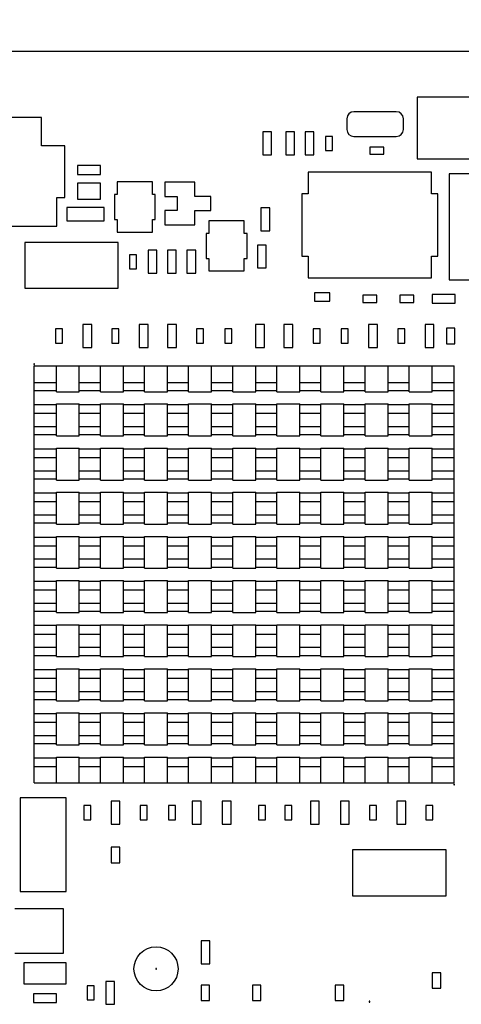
# Model space of a CAD drawing. Header units: inches. Extents: x 0 to 34, y 0 to 22.
# Tile 52 of 55: x 24.1 to 25.4, y 15.3 to 18.1. Entities that reach past the tile are written whole.
import ezdxf

# ---------------------------------------------------------------- set-up
doc = ezdxf.new("R2010")
doc.units = ezdxf.units.IN
doc.header["$LTSCALE"] = 1.87
doc.header["$MEASUREMENT"] = 0
doc.layers.get('0').update_dxf_attribs({"linetype": 'CONTINUOUS'})
doc.layers.add('DIMENSIONS', color=7, linetype='CONTINUOUS')
doc.styles.get("Standard").update_dxf_attribs({"font": 'txt', "width": 0.8})
doc.dimstyles.new('DIMSTYLE_1', dxfattribs={"dimtxt": 0.125, "dimasz": 0.18, "dimexe": 0.18, "dimexo": 0.0625, "dimgap": 0.09, "dimtad": 0, "dimtih": 1, "dimtoh": 1, "dimdec": 3, "dimzin": 4, "dimdsep": 46, "dimtxsty": 'STANDARD', "dimblk": '_FILLED', "dimblk1": '_FILLED', "dimblk2": '_FILLED', "dimcen": 0.09, "dimadec": 0, "dimazin": 0, "dimtp": 0.005, "dimtm": 0.005, "dimtfac": 1, "dimtdec": 3, "dimtofl": 0, "dimtmove": 0, "dimatfit": 3, "dimldrblk": '_FILLED', "dimfxl": 1, "dimtolj": 1, "dimtzin": 4, "dimarcsym": 0})

# ---------------------------------------------------------------- blocks, each defined once
blk = doc.blocks.new('_FILLED')
at = {"color": 0, "linetype": 'BYBLOCK'}
blk.add_solid([(0, 0), (-1, 0.174), (-1, -0.174)], dxfattribs=at)
blk = doc.blocks.new('*D6')
at = {"layer": 'DIMENSIONS', "color": 2, "linetype": 'CONTINUOUS'}
for p, q in [((19.9451, 17.6973), (19.9451, 19.3298)), ((26.9837, 17.945), (26.9837, 19.3298)), ((19.9451, 19.2048), (22.6075, 19.2048)), ((26.9837, 19.2048), (24.1575, 19.2048))]:
    blk.add_line(p, q, dxfattribs=at)
at = {"layer": 'DIMENSIONS', "color": 2, "linetype": 'CONTINUOUS', "xscale": 0.18, "yscale": 0.18, "zscale": 0.18, "rotation": 180}
blk.add_blockref('_FILLED', (19.9451, 19.2048), dxfattribs=at)
at = {"layer": 'DIMENSIONS', "color": 2, "linetype": 'CONTINUOUS', "xscale": 0.18, "yscale": 0.18, "zscale": 0.18}
blk.add_blockref('_FILLED', (26.9837, 19.2048), dxfattribs=at)
at = {"layer": 'DIMENSIONS', "color": 2, "linetype": 'CONTINUOUS', "width": 0.8}
for s, p in [('7.039', (22.67, 19.1423)), ('[', (23.295, 19.1423)), ('178.78', (23.395, 19.1423)), (']', (23.995, 19.1423))]:
    blk.add_text(s, height=0.125, dxfattribs=at).set_placement(p)

msp = doc.modelspace()

# ---------------------------------------------------------------- linework, layer by layer
at = {"color": 7, "linetype": 'CONTINUOUS'}
for p, q in [((26.5385, 18.0056), (20.2375, 18.0056)), ((25.611, 17.8771), (25.24, 17.8771)), ((25.24, 17.8771), (25.24, 17.7021)), ((24.1745, 17.8196), (24.0445, 17.8196)), ((24.1745, 17.7386), (24.1745, 17.8196)), ((25.0405, 17.8156), (25.0405, 17.7856)), ((25.1805, 17.8356), (25.0605, 17.8356)), ((25.2005, 17.7856), (25.2005, 17.8156)), ((24.802, 17.7781), (24.802, 17.7131)), ((24.827, 17.7781), (24.802, 17.7781)), ((24.827, 17.7131), (24.827, 17.7781)), ((24.867, 17.7781), (24.867, 17.7131)), ((24.892, 17.7781), (24.867, 17.7781)), ((24.892, 17.7131), (24.892, 17.7781)), ((24.9471, 17.7781), (24.9219, 17.7781)), ((24.9219, 17.7781), (24.9219, 17.7131)), ((24.9471, 17.7131), (24.9471, 17.7781)), ((24.9995, 17.7656), (24.9795, 17.7656)), ((24.9795, 17.7656), (24.9795, 17.7256)), ((24.9995, 17.7256), (24.9995, 17.7656)), ((25.0605, 17.7656), (25.1805, 17.7656)), ((24.2415, 17.7386), (24.1745, 17.7386)), ((24.2415, 17.5926), (24.2415, 17.7386)), ((25.1455, 17.7356), (25.1055, 17.7356)), ((25.1055, 17.7356), (25.1055, 17.7156)), ((25.1455, 17.7156), (25.1455, 17.7356)), ((24.802, 17.7131), (24.827, 17.7131)), ((24.867, 17.7131), (24.892, 17.7131)), ((24.9219, 17.7131), (24.9471, 17.7131)), ((24.9795, 17.7256), (24.9995, 17.7256)), ((25.1055, 17.7156), (25.1455, 17.7156)), ((24.277, 17.6831), (24.277, 17.6581)), ((24.342, 17.6831), (24.277, 17.6831)), ((24.342, 17.6581), (24.342, 17.6831)), ((25.24, 17.7021), (25.611, 17.7021)), ((24.277, 17.6581), (24.342, 17.6581)), ((25.28, 17.6641), (24.931, 17.6641)), ((24.931, 17.6641), (24.931, 17.6031)), ((25.28, 17.6031), (25.28, 17.6641)), ((25.6105, 17.6596), (25.3305, 17.6596)), ((25.3305, 17.6596), (25.3305, 17.3596)), ((24.277, 17.6331), (24.277, 17.5881)), ((24.342, 17.6331), (24.277, 17.6331)), ((24.342, 17.5881), (24.342, 17.6331)), ((24.3895, 17.6366), (24.3895, 17.6011)), ((24.4895, 17.6366), (24.3895, 17.6366)), ((24.4895, 17.6011), (24.4895, 17.6366)), ((24.5245, 17.6356), (24.5245, 17.5956)), ((24.6095, 17.6356), (24.5245, 17.6356)), ((24.6095, 17.5956), (24.6095, 17.6356)), ((24.2185, 17.5116), (24.2185, 17.5926)), ((24.2185, 17.5926), (24.2415, 17.5926)), ((24.3815, 17.6011), (24.3815, 17.5301)), ((24.3895, 17.6011), (24.3815, 17.6011)), ((24.4975, 17.6011), (24.4895, 17.6011)), ((24.4975, 17.5301), (24.4975, 17.6011)), ((24.5245, 17.5956), (24.5595, 17.5956)), ((24.5595, 17.5956), (24.5595, 17.5556)), ((24.6545, 17.5956), (24.6095, 17.5956)), ((24.6545, 17.5556), (24.6545, 17.5956)), ((24.931, 17.6031), (24.9125, 17.6031)), ((24.9125, 17.6031), (24.9125, 17.4261)), ((25.2985, 17.6031), (25.28, 17.6031)), ((25.2985, 17.4261), (25.2985, 17.6031)), ((24.2465, 17.5646), (24.2465, 17.5266)), ((24.3525, 17.5646), (24.2465, 17.5646)), ((24.277, 17.5881), (24.342, 17.5881)), ((24.3525, 17.5266), (24.3525, 17.5646)), ((24.5245, 17.5556), (24.5245, 17.5156)), ((24.5595, 17.5556), (24.5245, 17.5556)), ((24.6095, 17.5556), (24.6545, 17.5556)), ((24.6095, 17.5156), (24.6095, 17.5556)), ((24.8221, 17.5631), (24.7969, 17.5631)), ((24.7969, 17.5631), (24.7969, 17.4981)), ((24.8221, 17.4981), (24.8221, 17.5631)), ((24.0005, 17.5116), (24.2185, 17.5116)), ((24.2465, 17.5266), (24.3525, 17.5266)), ((24.3815, 17.5301), (24.3895, 17.5301)), ((24.3895, 17.5301), (24.3895, 17.4946)), ((24.4895, 17.4946), (24.4895, 17.5301)), ((24.4895, 17.5301), (24.4975, 17.5301)), ((24.5245, 17.5156), (24.6095, 17.5156)), ((24.7495, 17.5266), (24.6495, 17.5266)), ((24.6495, 17.5266), (24.6495, 17.4911)), ((24.7495, 17.4911), (24.7495, 17.5266)), ((24.3895, 17.4946), (24.4895, 17.4946)), ((24.6495, 17.4911), (24.6415, 17.4911)), ((24.6415, 17.4911), (24.6415, 17.4201)), ((24.7575, 17.4911), (24.7495, 17.4911)), ((24.7575, 17.4201), (24.7575, 17.4911)), ((24.7969, 17.4981), (24.8221, 17.4981)), ((24.1275, 17.4656), (24.1275, 17.3356)), ((24.3925, 17.4656), (24.1275, 17.4656)), ((24.3925, 17.3356), (24.3925, 17.4656)), ((24.8121, 17.4581), (24.7869, 17.4581)), ((24.7869, 17.4581), (24.7869, 17.3931)), ((24.8121, 17.3931), (24.8121, 17.4581)), ((24.4245, 17.4306), (24.4245, 17.3906)), ((24.4445, 17.4306), (24.4245, 17.4306)), ((24.4445, 17.3906), (24.4445, 17.4306)), ((24.477, 17.4431), (24.477, 17.3781)), ((24.502, 17.4431), (24.477, 17.4431)), ((24.502, 17.3781), (24.502, 17.4431)), ((24.532, 17.4431), (24.532, 17.3781)), ((24.557, 17.4431), (24.532, 17.4431)), ((24.557, 17.3781), (24.557, 17.4431)), ((24.612, 17.4431), (24.587, 17.4431)), ((24.587, 17.4431), (24.587, 17.3781)), ((24.612, 17.3781), (24.612, 17.4431)), ((24.9125, 17.4261), (24.931, 17.4261)), ((24.931, 17.4261), (24.931, 17.3651)), ((25.28, 17.4261), (25.2985, 17.4261)), ((25.28, 17.3651), (25.28, 17.4261)), ((24.6415, 17.4201), (24.6495, 17.4201)), ((24.6495, 17.4201), (24.6495, 17.3846)), ((24.7495, 17.4201), (24.7575, 17.4201)), ((24.7495, 17.3846), (24.7495, 17.4201)), ((24.4245, 17.3906), (24.4445, 17.3906)), ((24.477, 17.3781), (24.502, 17.3781)), ((24.532, 17.3781), (24.557, 17.3781)), ((24.587, 17.3781), (24.612, 17.3781)), ((24.6495, 17.3846), (24.7495, 17.3846)), ((24.7869, 17.3931), (24.8121, 17.3931)), ((24.931, 17.3651), (25.28, 17.3651)), ((25.3305, 17.3596), (25.6105, 17.3596)), ((24.1275, 17.3356), (24.3925, 17.3356)), ((24.9925, 17.3226), (24.9485, 17.3226)), ((24.9485, 17.3226), (24.9485, 17.2986)), ((24.9925, 17.2986), (24.9925, 17.3226)), ((25.1255, 17.3156), (25.0855, 17.3156)), ((25.0855, 17.3156), (25.0855, 17.2956)), ((25.1255, 17.2956), (25.1255, 17.3156)), ((25.2305, 17.3156), (25.1905, 17.3156)), ((25.1905, 17.3156), (25.1905, 17.2956)), ((25.2305, 17.2956), (25.2305, 17.3156)), ((25.347, 17.3181), (25.282, 17.3181)), ((25.282, 17.3181), (25.282, 17.2931)), ((25.347, 17.2931), (25.347, 17.3181)), ((24.9485, 17.2986), (24.9925, 17.2986)), ((25.0855, 17.2956), (25.1255, 17.2956)), ((25.1905, 17.2956), (25.2305, 17.2956)), ((25.282, 17.2931), (25.347, 17.2931)), ((24.3171, 17.2331), (24.2919, 17.2331)), ((24.2919, 17.2331), (24.2919, 17.1681)), ((24.3171, 17.1681), (24.3171, 17.2331)), ((24.4771, 17.2331), (24.4519, 17.2331)), ((24.4519, 17.2331), (24.4519, 17.1681)), ((24.4771, 17.1681), (24.4771, 17.2331)), ((24.5571, 17.2331), (24.5319, 17.2331)), ((24.5319, 17.2331), (24.5319, 17.1681)), ((24.5571, 17.1681), (24.5571, 17.2331)), ((24.8071, 17.2331), (24.7819, 17.2331)), ((24.7819, 17.2331), (24.7819, 17.1681)), ((24.8071, 17.1681), (24.8071, 17.2331)), ((24.8871, 17.2331), (24.8619, 17.2331)), ((24.8619, 17.2331), (24.8619, 17.1681)), ((24.8871, 17.1681), (24.8871, 17.2331)), ((25.1271, 17.2331), (25.1019, 17.2331)), ((25.1019, 17.2331), (25.1019, 17.1681)), ((25.1271, 17.1681), (25.1271, 17.2331)), ((25.2871, 17.2331), (25.2619, 17.2331)), ((25.2619, 17.2331), (25.2619, 17.1681)), ((25.2871, 17.1681), (25.2871, 17.2331)), ((24.2145, 17.2206), (24.2145, 17.1806)), ((24.2345, 17.2206), (24.2145, 17.2206)), ((24.2345, 17.1806), (24.2345, 17.2206)), ((24.3945, 17.2206), (24.3745, 17.2206)), ((24.3745, 17.2206), (24.3745, 17.1806)), ((24.3945, 17.1806), (24.3945, 17.2206)), ((24.6345, 17.2206), (24.6145, 17.2206)), ((24.6145, 17.2206), (24.6145, 17.1806)), ((24.6345, 17.1806), (24.6345, 17.2206)), ((24.7145, 17.2206), (24.6945, 17.2206)), ((24.6945, 17.2206), (24.6945, 17.1806)), ((24.7145, 17.1806), (24.7145, 17.2206)), ((24.9645, 17.2206), (24.9445, 17.2206)), ((24.9445, 17.2206), (24.9445, 17.1806)), ((24.9645, 17.1806), (24.9645, 17.2206)), ((25.0445, 17.2206), (25.0245, 17.2206)), ((25.0245, 17.2206), (25.0245, 17.1806)), ((25.0445, 17.1806), (25.0445, 17.2206)), ((25.2045, 17.2206), (25.1845, 17.2206)), ((25.1845, 17.2206), (25.1845, 17.1806)), ((25.2045, 17.1806), (25.2045, 17.2206)), ((25.3465, 17.2226), (25.3225, 17.2226)), ((25.3225, 17.2226), (25.3225, 17.1786)), ((25.3465, 17.1786), (25.3465, 17.2226)), ((24.2145, 17.1806), (24.2345, 17.1806)), ((24.3745, 17.1806), (24.3945, 17.1806)), ((24.6145, 17.1806), (24.6345, 17.1806)), ((24.6945, 17.1806), (24.7145, 17.1806)), ((24.9445, 17.1806), (24.9645, 17.1806)), ((25.0245, 17.1806), (25.0445, 17.1806)), ((25.1845, 17.1806), (25.2045, 17.1806)), ((25.3225, 17.1786), (25.3465, 17.1786)), ((24.2919, 17.1681), (24.3171, 17.1681)), ((24.4519, 17.1681), (24.4771, 17.1681)), ((24.5319, 17.1681), (24.5571, 17.1681)), ((24.7819, 17.1681), (24.8071, 17.1681)), ((24.8619, 17.1681), (24.8871, 17.1681)), ((25.1019, 17.1681), (25.1271, 17.1681)), ((25.2619, 17.1681), (25.2871, 17.1681)), ((24.1535, 17.1216), (24.1535, 17.1196)), ((24.1555, 17.1216), (24.1535, 17.1216)), ((24.1535, 17.1196), (24.1555, 17.1196)), ((24.1555, 17.1196), (24.1555, 17.1216)), ((24.1545, 15.9356), (24.1545, 17.1156)), ((24.1545, 17.1156), (25.3445, 17.1156)), ((24.217, 17.0426), (24.217, 17.1156)), ((24.282, 17.0426), (24.282, 17.1156)), ((24.342, 17.0426), (24.342, 17.1156)), ((24.407, 17.0426), (24.407, 17.1156)), ((24.467, 17.0426), (24.467, 17.1156)), ((24.532, 17.0426), (24.532, 17.1156)), ((24.592, 17.0426), (24.592, 17.1156)), ((24.657, 17.0426), (24.657, 17.1156)), ((24.717, 17.0426), (24.717, 17.1156)), ((24.782, 17.0426), (24.782, 17.1156)), ((24.842, 17.0426), (24.842, 17.1156)), ((24.907, 17.0426), (24.907, 17.1156)), ((24.967, 17.0426), (24.967, 17.1156)), ((25.032, 17.0426), (25.032, 17.1156)), ((25.092, 17.0426), (25.092, 17.1156)), ((25.157, 17.0426), (25.157, 17.1156)), ((25.217, 17.0426), (25.217, 17.1156)), ((25.282, 17.0426), (25.282, 17.1156)), ((25.3445, 15.9356), (25.3445, 17.1156)), ((24.1545, 17.069), (24.217, 17.069)), ((24.282, 17.069), (24.342, 17.069)), ((24.407, 17.069), (24.467, 17.069)), ((24.532, 17.069), (24.592, 17.069)), ((24.657, 17.069), (24.717, 17.069)), ((24.782, 17.069), (24.842, 17.069)), ((24.907, 17.069), (24.967, 17.069)), ((25.032, 17.069), (25.092, 17.069)), ((25.157, 17.069), (25.217, 17.069)), ((25.282, 17.069), (25.3445, 17.069)), ((24.217, 17.0452), (24.1545, 17.0452)), ((24.217, 17.0426), (24.282, 17.0426)), ((24.342, 17.0452), (24.282, 17.0452)), ((24.342, 17.0426), (24.407, 17.0426)), ((24.467, 17.0452), (24.407, 17.0452)), ((24.467, 17.0426), (24.532, 17.0426)), ((24.592, 17.0452), (24.532, 17.0452)), ((24.592, 17.0426), (24.657, 17.0426)), ((24.717, 17.0452), (24.657, 17.0452)), ((24.717, 17.0426), (24.782, 17.0426)), ((24.842, 17.0452), (24.782, 17.0452)), ((24.842, 17.0426), (24.907, 17.0426)), ((24.967, 17.0452), (24.907, 17.0452)), ((24.967, 17.0426), (25.032, 17.0426)), ((25.092, 17.0452), (25.032, 17.0452)), ((25.092, 17.0426), (25.157, 17.0426)), ((25.217, 17.0452), (25.157, 17.0452)), ((25.217, 17.0426), (25.282, 17.0426)), ((25.3445, 17.0452), (25.282, 17.0452)), ((24.217, 17.008), (24.282, 17.008)), ((24.217, 16.9176), (24.217, 17.008)), ((24.282, 16.9176), (24.282, 17.008)), ((24.342, 17.008), (24.407, 17.008)), ((24.342, 16.9176), (24.342, 17.008)), ((24.407, 16.9176), (24.407, 17.008)), ((24.467, 17.008), (24.532, 17.008)), ((24.467, 16.9176), (24.467, 17.008)), ((24.532, 16.9176), (24.532, 17.008)), ((24.592, 17.008), (24.657, 17.008)), ((24.592, 16.9176), (24.592, 17.008)), ((24.657, 16.9176), (24.657, 17.008)), ((24.717, 17.008), (24.782, 17.008)), ((24.717, 16.9176), (24.717, 17.008)), ((24.782, 16.9176), (24.782, 17.008)), ((24.842, 17.008), (24.907, 17.008)), ((24.842, 16.9176), (24.842, 17.008)), ((24.907, 16.9176), (24.907, 17.008)), ((24.967, 17.008), (25.032, 17.008)), ((24.967, 16.9176), (24.967, 17.008)), ((25.032, 16.9176), (25.032, 17.008)), ((25.092, 17.008), (25.157, 17.008)), ((25.092, 16.9176), (25.092, 17.008)), ((25.157, 16.9176), (25.157, 17.008)), ((25.217, 17.008), (25.282, 17.008)), ((25.217, 16.9176), (25.217, 17.008)), ((25.282, 16.9176), (25.282, 17.008)), ((24.217, 17.0053), (24.1545, 17.0053)), ((24.1545, 16.9816), (24.217, 16.9816)), ((24.342, 17.0053), (24.282, 17.0053)), ((24.282, 16.9816), (24.342, 16.9816)), ((24.467, 17.0053), (24.407, 17.0053)), ((24.407, 16.9816), (24.467, 16.9816)), ((24.592, 17.0053), (24.532, 17.0053)), ((24.532, 16.9816), (24.592, 16.9816)), ((24.717, 17.0053), (24.657, 17.0053)), ((24.657, 16.9816), (24.717, 16.9816)), ((24.842, 17.0053), (24.782, 17.0053)), ((24.782, 16.9816), (24.842, 16.9816)), ((24.967, 17.0053), (24.907, 17.0053)), ((24.907, 16.9816), (24.967, 16.9816)), ((25.092, 17.0053), (25.032, 17.0053)), ((25.032, 16.9816), (25.092, 16.9816)), ((25.217, 17.0053), (25.157, 17.0053)), ((25.157, 16.9816), (25.217, 16.9816)), ((25.3445, 17.0053), (25.282, 17.0053)), ((25.282, 16.9816), (25.3445, 16.9816)), ((24.1545, 16.944), (24.217, 16.944)), ((24.282, 16.944), (24.342, 16.944)), ((24.407, 16.944), (24.467, 16.944)), ((24.532, 16.944), (24.592, 16.944)), ((24.657, 16.944), (24.717, 16.944)), ((24.782, 16.944), (24.842, 16.944)), ((24.907, 16.944), (24.967, 16.944)), ((25.032, 16.944), (25.092, 16.944)), ((25.157, 16.944), (25.217, 16.944)), ((25.282, 16.944), (25.3445, 16.944)), ((24.217, 16.9202), (24.1545, 16.9202)), ((24.217, 16.9176), (24.282, 16.9176)), ((24.342, 16.9202), (24.282, 16.9202)), ((24.342, 16.9176), (24.407, 16.9176)), ((24.467, 16.9202), (24.407, 16.9202)), ((24.467, 16.9176), (24.532, 16.9176)), ((24.592, 16.9202), (24.532, 16.9202)), ((24.592, 16.9176), (24.657, 16.9176)), ((24.717, 16.9202), (24.657, 16.9202)), ((24.717, 16.9176), (24.782, 16.9176)), ((24.842, 16.9202), (24.782, 16.9202)), ((24.842, 16.9176), (24.907, 16.9176)), ((24.967, 16.9202), (24.907, 16.9202)), ((24.967, 16.9176), (25.032, 16.9176)), ((25.092, 16.9202), (25.032, 16.9202)), ((25.092, 16.9176), (25.157, 16.9176)), ((25.217, 16.9202), (25.157, 16.9202)), ((25.217, 16.9176), (25.282, 16.9176)), ((25.3445, 16.9202), (25.282, 16.9202)), ((24.217, 16.8803), (24.1545, 16.8803)), ((24.217, 16.883), (24.282, 16.883)), ((24.217, 16.7926), (24.217, 16.883)), ((24.282, 16.7926), (24.282, 16.883)), ((24.342, 16.8803), (24.282, 16.8803)), ((24.342, 16.883), (24.407, 16.883)), ((24.342, 16.7926), (24.342, 16.883)), ((24.407, 16.7926), (24.407, 16.883)), ((24.467, 16.8803), (24.407, 16.8803)), ((24.467, 16.883), (24.532, 16.883)), ((24.467, 16.7926), (24.467, 16.883)), ((24.532, 16.7926), (24.532, 16.883)), ((24.592, 16.8803), (24.532, 16.8803)), ((24.592, 16.883), (24.657, 16.883)), ((24.592, 16.7926), (24.592, 16.883)), ((24.657, 16.7926), (24.657, 16.883)), ((24.717, 16.8803), (24.657, 16.8803)), ((24.717, 16.883), (24.782, 16.883)), ((24.717, 16.7926), (24.717, 16.883)), ((24.782, 16.7926), (24.782, 16.883)), ((24.842, 16.8803), (24.782, 16.8803)), ((24.842, 16.883), (24.907, 16.883)), ((24.842, 16.7926), (24.842, 16.883)), ((24.907, 16.7926), (24.907, 16.883)), ((24.967, 16.8803), (24.907, 16.8803)), ((24.967, 16.883), (25.032, 16.883)), ((24.967, 16.7926), (24.967, 16.883)), ((25.032, 16.7926), (25.032, 16.883)), ((25.092, 16.8803), (25.032, 16.8803)), ((25.092, 16.883), (25.157, 16.883)), ((25.092, 16.7926), (25.092, 16.883)), ((25.157, 16.7926), (25.157, 16.883)), ((25.217, 16.8803), (25.157, 16.8803)), ((25.217, 16.883), (25.282, 16.883)), ((25.217, 16.7926), (25.217, 16.883)), ((25.282, 16.7926), (25.282, 16.883)), ((25.3445, 16.8803), (25.282, 16.8803)), ((24.1545, 16.8566), (24.217, 16.8566)), ((24.282, 16.8566), (24.342, 16.8566)), ((24.407, 16.8566), (24.467, 16.8566)), ((24.532, 16.8566), (24.592, 16.8566)), ((24.657, 16.8566), (24.717, 16.8566)), ((24.782, 16.8566), (24.842, 16.8566)), ((24.907, 16.8566), (24.967, 16.8566)), ((25.032, 16.8566), (25.092, 16.8566)), ((25.157, 16.8566), (25.217, 16.8566)), ((25.282, 16.8566), (25.3445, 16.8566)), ((24.1545, 16.819), (24.217, 16.819)), ((24.282, 16.819), (24.342, 16.819)), ((24.407, 16.819), (24.467, 16.819)), ((24.532, 16.819), (24.592, 16.819)), ((24.657, 16.819), (24.717, 16.819)), ((24.782, 16.819), (24.842, 16.819)), ((24.907, 16.819), (24.967, 16.819)), ((25.032, 16.819), (25.092, 16.819)), ((25.157, 16.819), (25.217, 16.819)), ((25.282, 16.819), (25.3445, 16.819)), ((24.217, 16.7952), (24.1545, 16.7952)), ((24.217, 16.7926), (24.282, 16.7926)), ((24.342, 16.7952), (24.282, 16.7952)), ((24.342, 16.7926), (24.407, 16.7926)), ((24.467, 16.7952), (24.407, 16.7952)), ((24.467, 16.7926), (24.532, 16.7926)), ((24.592, 16.7952), (24.532, 16.7952)), ((24.592, 16.7926), (24.657, 16.7926)), ((24.717, 16.7952), (24.657, 16.7952)), ((24.717, 16.7926), (24.782, 16.7926)), ((24.842, 16.7952), (24.782, 16.7952)), ((24.842, 16.7926), (24.907, 16.7926)), ((24.967, 16.7952), (24.907, 16.7952)), ((24.967, 16.7926), (25.032, 16.7926)), ((25.092, 16.7952), (25.032, 16.7952)), ((25.092, 16.7926), (25.157, 16.7926)), ((25.217, 16.7952), (25.157, 16.7952)), ((25.217, 16.7926), (25.282, 16.7926)), ((25.3445, 16.7952), (25.282, 16.7952)), ((24.217, 16.758), (24.282, 16.758)), ((24.217, 16.6676), (24.217, 16.758)), ((24.282, 16.6676), (24.282, 16.758)), ((24.342, 16.758), (24.407, 16.758)), ((24.342, 16.6676), (24.342, 16.758)), ((24.407, 16.6676), (24.407, 16.758)), ((24.467, 16.758), (24.532, 16.758)), ((24.467, 16.6676), (24.467, 16.758)), ((24.532, 16.6676), (24.532, 16.758)), ((24.592, 16.758), (24.657, 16.758)), ((24.592, 16.6676), (24.592, 16.758)), ((24.657, 16.6676), (24.657, 16.758)), ((24.717, 16.758), (24.782, 16.758)), ((24.717, 16.6676), (24.717, 16.758)), ((24.782, 16.6676), (24.782, 16.758)), ((24.842, 16.758), (24.907, 16.758)), ((24.842, 16.6676), (24.842, 16.758)), ((24.907, 16.6676), (24.907, 16.758)), ((24.967, 16.758), (25.032, 16.758)), ((24.967, 16.6676), (24.967, 16.758)), ((25.032, 16.6676), (25.032, 16.758)), ((25.092, 16.758), (25.157, 16.758)), ((25.092, 16.6676), (25.092, 16.758)), ((25.157, 16.6676), (25.157, 16.758)), ((25.217, 16.758), (25.282, 16.758)), ((25.217, 16.6676), (25.217, 16.758)), ((25.282, 16.6676), (25.282, 16.758)), ((24.217, 16.7553), (24.1545, 16.7553)), ((24.1545, 16.7316), (24.217, 16.7316)), ((24.342, 16.7553), (24.282, 16.7553)), ((24.282, 16.7316), (24.342, 16.7316)), ((24.467, 16.7553), (24.407, 16.7553)), ((24.407, 16.7316), (24.467, 16.7316)), ((24.592, 16.7553), (24.532, 16.7553)), ((24.532, 16.7316), (24.592, 16.7316)), ((24.717, 16.7553), (24.657, 16.7553)), ((24.657, 16.7316), (24.717, 16.7316)), ((24.842, 16.7553), (24.782, 16.7553)), ((24.782, 16.7316), (24.842, 16.7316)), ((24.967, 16.7553), (24.907, 16.7553)), ((24.907, 16.7316), (24.967, 16.7316)), ((25.092, 16.7553), (25.032, 16.7553)), ((25.032, 16.7316), (25.092, 16.7316)), ((25.217, 16.7553), (25.157, 16.7553)), ((25.157, 16.7316), (25.217, 16.7316)), ((25.3445, 16.7553), (25.282, 16.7553)), ((25.282, 16.7316), (25.3445, 16.7316)), ((24.1545, 16.694), (24.217, 16.694)), ((24.282, 16.694), (24.342, 16.694)), ((24.407, 16.694), (24.467, 16.694)), ((24.532, 16.694), (24.592, 16.694)), ((24.657, 16.694), (24.717, 16.694)), ((24.782, 16.694), (24.842, 16.694)), ((24.907, 16.694), (24.967, 16.694)), ((25.032, 16.694), (25.092, 16.694)), ((25.157, 16.694), (25.217, 16.694)), ((25.282, 16.694), (25.3445, 16.694)), ((24.217, 16.6702), (24.1545, 16.6702)), ((24.217, 16.6676), (24.282, 16.6676)), ((24.342, 16.6702), (24.282, 16.6702)), ((24.342, 16.6676), (24.407, 16.6676)), ((24.467, 16.6702), (24.407, 16.6702)), ((24.467, 16.6676), (24.532, 16.6676)), ((24.592, 16.6702), (24.532, 16.6702)), ((24.592, 16.6676), (24.657, 16.6676)), ((24.717, 16.6702), (24.657, 16.6702)), ((24.717, 16.6676), (24.782, 16.6676)), ((24.842, 16.6702), (24.782, 16.6702)), ((24.842, 16.6676), (24.907, 16.6676)), ((24.967, 16.6702), (24.907, 16.6702)), ((24.967, 16.6676), (25.032, 16.6676)), ((25.092, 16.6702), (25.032, 16.6702)), ((25.092, 16.6676), (25.157, 16.6676)), ((25.217, 16.6702), (25.157, 16.6702)), ((25.217, 16.6676), (25.282, 16.6676)), ((25.3445, 16.6702), (25.282, 16.6702)), ((24.217, 16.6303), (24.1545, 16.6303)), ((24.217, 16.633), (24.282, 16.633)), ((24.217, 16.5426), (24.217, 16.633)), ((24.282, 16.5426), (24.282, 16.633)), ((24.342, 16.6303), (24.282, 16.6303)), ((24.342, 16.633), (24.407, 16.633)), ((24.342, 16.5426), (24.342, 16.633)), ((24.407, 16.5426), (24.407, 16.633)), ((24.467, 16.6303), (24.407, 16.6303)), ((24.467, 16.633), (24.532, 16.633)), ((24.467, 16.5426), (24.467, 16.633)), ((24.532, 16.5426), (24.532, 16.633)), ((24.592, 16.6303), (24.532, 16.6303)), ((24.592, 16.633), (24.657, 16.633)), ((24.592, 16.5426), (24.592, 16.633)), ((24.657, 16.5426), (24.657, 16.633)), ((24.717, 16.6303), (24.657, 16.6303)), ((24.717, 16.633), (24.782, 16.633)), ((24.717, 16.5426), (24.717, 16.633)), ((24.782, 16.5426), (24.782, 16.633)), ((24.842, 16.6303), (24.782, 16.6303)), ((24.842, 16.633), (24.907, 16.633)), ((24.842, 16.5426), (24.842, 16.633)), ((24.907, 16.5426), (24.907, 16.633)), ((24.967, 16.6303), (24.907, 16.6303)), ((24.967, 16.633), (25.032, 16.633)), ((24.967, 16.5426), (24.967, 16.633)), ((25.032, 16.5426), (25.032, 16.633)), ((25.092, 16.6303), (25.032, 16.6303)), ((25.092, 16.633), (25.157, 16.633)), ((25.092, 16.5426), (25.092, 16.633)), ((25.157, 16.5426), (25.157, 16.633)), ((25.217, 16.6303), (25.157, 16.6303)), ((25.217, 16.633), (25.282, 16.633)), ((25.217, 16.5426), (25.217, 16.633)), ((25.282, 16.5426), (25.282, 16.633)), ((25.3445, 16.6303), (25.282, 16.6303)), ((24.1545, 16.6066), (24.217, 16.6066)), ((24.282, 16.6066), (24.342, 16.6066)), ((24.407, 16.6066), (24.467, 16.6066)), ((24.532, 16.6066), (24.592, 16.6066)), ((24.657, 16.6066), (24.717, 16.6066)), ((24.782, 16.6066), (24.842, 16.6066)), ((24.907, 16.6066), (24.967, 16.6066)), ((25.032, 16.6066), (25.092, 16.6066)), ((25.157, 16.6066), (25.217, 16.6066)), ((25.282, 16.6066), (25.3445, 16.6066)), ((24.1545, 16.569), (24.217, 16.569)), ((24.282, 16.569), (24.342, 16.569)), ((24.407, 16.569), (24.467, 16.569)), ((24.532, 16.569), (24.592, 16.569)), ((24.657, 16.569), (24.717, 16.569)), ((24.782, 16.569), (24.842, 16.569)), ((24.907, 16.569), (24.967, 16.569)), ((25.032, 16.569), (25.092, 16.569)), ((25.157, 16.569), (25.217, 16.569)), ((25.282, 16.569), (25.3445, 16.569)), ((24.217, 16.5452), (24.1545, 16.5452)), ((24.217, 16.5426), (24.282, 16.5426)), ((24.342, 16.5452), (24.282, 16.5452)), ((24.342, 16.5426), (24.407, 16.5426)), ((24.467, 16.5452), (24.407, 16.5452)), ((24.467, 16.5426), (24.532, 16.5426)), ((24.592, 16.5452), (24.532, 16.5452)), ((24.592, 16.5426), (24.657, 16.5426)), ((24.717, 16.5452), (24.657, 16.5452)), ((24.717, 16.5426), (24.782, 16.5426)), ((24.842, 16.5452), (24.782, 16.5452)), ((24.842, 16.5426), (24.907, 16.5426)), ((24.967, 16.5452), (24.907, 16.5452)), ((24.967, 16.5426), (25.032, 16.5426)), ((25.092, 16.5452), (25.032, 16.5452)), ((25.092, 16.5426), (25.157, 16.5426)), ((25.217, 16.5452), (25.157, 16.5452)), ((25.217, 16.5426), (25.282, 16.5426)), ((25.3445, 16.5452), (25.282, 16.5452)), ((24.217, 16.5053), (24.1545, 16.5053)), ((24.217, 16.508), (24.282, 16.508)), ((24.217, 16.4176), (24.217, 16.508)), ((24.282, 16.4176), (24.282, 16.508)), ((24.342, 16.5053), (24.282, 16.5053)), ((24.342, 16.508), (24.407, 16.508)), ((24.342, 16.4176), (24.342, 16.508)), ((24.407, 16.4176), (24.407, 16.508)), ((24.467, 16.5053), (24.407, 16.5053)), ((24.467, 16.508), (24.532, 16.508)), ((24.467, 16.4176), (24.467, 16.508)), ((24.532, 16.4176), (24.532, 16.508)), ((24.592, 16.5053), (24.532, 16.5053)), ((24.592, 16.508), (24.657, 16.508)), ((24.592, 16.4176), (24.592, 16.508)), ((24.657, 16.4176), (24.657, 16.508)), ((24.717, 16.5053), (24.657, 16.5053)), ((24.717, 16.508), (24.782, 16.508)), ((24.717, 16.4176), (24.717, 16.508)), ((24.782, 16.4176), (24.782, 16.508)), ((24.842, 16.5053), (24.782, 16.5053)), ((24.842, 16.508), (24.907, 16.508)), ((24.842, 16.4176), (24.842, 16.508)), ((24.907, 16.4176), (24.907, 16.508)), ((24.967, 16.5053), (24.907, 16.5053)), ((24.967, 16.508), (25.032, 16.508)), ((24.967, 16.4176), (24.967, 16.508)), ((25.032, 16.4176), (25.032, 16.508)), ((25.092, 16.5053), (25.032, 16.5053)), ((25.092, 16.508), (25.157, 16.508)), ((25.092, 16.4176), (25.092, 16.508)), ((25.157, 16.4176), (25.157, 16.508)), ((25.217, 16.5053), (25.157, 16.5053)), ((25.217, 16.508), (25.282, 16.508)), ((25.217, 16.4176), (25.217, 16.508)), ((25.282, 16.4176), (25.282, 16.508)), ((25.3445, 16.5053), (25.282, 16.5053)), ((24.1545, 16.4816), (24.217, 16.4816)), ((24.282, 16.4816), (24.342, 16.4816)), ((24.407, 16.4816), (24.467, 16.4816)), ((24.532, 16.4816), (24.592, 16.4816)), ((24.657, 16.4816), (24.717, 16.4816)), ((24.782, 16.4816), (24.842, 16.4816)), ((24.907, 16.4816), (24.967, 16.4816)), ((25.032, 16.4816), (25.092, 16.4816)), ((25.157, 16.4816), (25.217, 16.4816)), ((25.282, 16.4816), (25.3445, 16.4816)), ((24.1545, 16.444), (24.217, 16.444)), ((24.282, 16.444), (24.342, 16.444)), ((24.407, 16.444), (24.467, 16.444)), ((24.532, 16.444), (24.592, 16.444)), ((24.657, 16.444), (24.717, 16.444)), ((24.782, 16.444), (24.842, 16.444)), ((24.907, 16.444), (24.967, 16.444)), ((25.032, 16.444), (25.092, 16.444)), ((25.157, 16.444), (25.217, 16.444)), ((25.282, 16.444), (25.3445, 16.444)), ((24.217, 16.4202), (24.1545, 16.4202)), ((24.217, 16.4176), (24.282, 16.4176)), ((24.342, 16.4202), (24.282, 16.4202)), ((24.342, 16.4176), (24.407, 16.4176)), ((24.467, 16.4202), (24.407, 16.4202)), ((24.467, 16.4176), (24.532, 16.4176)), ((24.592, 16.4202), (24.532, 16.4202)), ((24.592, 16.4176), (24.657, 16.4176)), ((24.717, 16.4202), (24.657, 16.4202)), ((24.717, 16.4176), (24.782, 16.4176)), ((24.842, 16.4202), (24.782, 16.4202)), ((24.842, 16.4176), (24.907, 16.4176)), ((24.967, 16.4202), (24.907, 16.4202)), ((24.967, 16.4176), (25.032, 16.4176)), ((25.092, 16.4202), (25.032, 16.4202)), ((25.092, 16.4176), (25.157, 16.4176)), ((25.217, 16.4202), (25.157, 16.4202)), ((25.217, 16.4176), (25.282, 16.4176)), ((25.3445, 16.4202), (25.282, 16.4202)), ((24.217, 16.3803), (24.1545, 16.3803)), ((24.217, 16.383), (24.282, 16.383)), ((24.217, 16.2926), (24.217, 16.383)), ((24.282, 16.2926), (24.282, 16.383)), ((24.342, 16.3803), (24.282, 16.3803)), ((24.342, 16.383), (24.407, 16.383)), ((24.342, 16.2926), (24.342, 16.383)), ((24.407, 16.2926), (24.407, 16.383)), ((24.467, 16.3803), (24.407, 16.3803)), ((24.467, 16.383), (24.532, 16.383)), ((24.467, 16.2926), (24.467, 16.383)), ((24.532, 16.2926), (24.532, 16.383)), ((24.592, 16.3803), (24.532, 16.3803)), ((24.592, 16.383), (24.657, 16.383)), ((24.592, 16.2926), (24.592, 16.383)), ((24.657, 16.2926), (24.657, 16.383)), ((24.717, 16.3803), (24.657, 16.3803)), ((24.717, 16.383), (24.782, 16.383)), ((24.717, 16.2926), (24.717, 16.383)), ((24.782, 16.2926), (24.782, 16.383)), ((24.842, 16.3803), (24.782, 16.3803)), ((24.842, 16.383), (24.907, 16.383)), ((24.842, 16.2926), (24.842, 16.383)), ((24.907, 16.2926), (24.907, 16.383)), ((24.967, 16.3803), (24.907, 16.3803)), ((24.967, 16.383), (25.032, 16.383)), ((24.967, 16.2926), (24.967, 16.383)), ((25.032, 16.2926), (25.032, 16.383)), ((25.092, 16.3803), (25.032, 16.3803)), ((25.092, 16.383), (25.157, 16.383)), ((25.092, 16.2926), (25.092, 16.383)), ((25.157, 16.2926), (25.157, 16.383)), ((25.217, 16.3803), (25.157, 16.3803)), ((25.217, 16.383), (25.282, 16.383)), ((25.217, 16.2926), (25.217, 16.383)), ((25.282, 16.2926), (25.282, 16.383)), ((25.3445, 16.3803), (25.282, 16.3803)), ((24.1545, 16.3566), (24.217, 16.3566)), ((24.282, 16.3566), (24.342, 16.3566)), ((24.407, 16.3566), (24.467, 16.3566)), ((24.532, 16.3566), (24.592, 16.3566)), ((24.657, 16.3566), (24.717, 16.3566)), ((24.782, 16.3566), (24.842, 16.3566)), ((24.907, 16.3566), (24.967, 16.3566)), ((25.032, 16.3566), (25.092, 16.3566)), ((25.157, 16.3566), (25.217, 16.3566)), ((25.282, 16.3566), (25.3445, 16.3566)), ((24.1545, 16.319), (24.217, 16.319)), ((24.282, 16.319), (24.342, 16.319)), ((24.407, 16.319), (24.467, 16.319)), ((24.532, 16.319), (24.592, 16.319)), ((24.657, 16.319), (24.717, 16.319)), ((24.782, 16.319), (24.842, 16.319)), ((24.907, 16.319), (24.967, 16.319)), ((25.032, 16.319), (25.092, 16.319)), ((25.157, 16.319), (25.217, 16.319)), ((25.282, 16.319), (25.3445, 16.319)), ((24.217, 16.2952), (24.1545, 16.2952)), ((24.217, 16.2926), (24.282, 16.2926)), ((24.342, 16.2952), (24.282, 16.2952)), ((24.342, 16.2926), (24.407, 16.2926)), ((24.467, 16.2952), (24.407, 16.2952)), ((24.467, 16.2926), (24.532, 16.2926)), ((24.592, 16.2952), (24.532, 16.2952)), ((24.592, 16.2926), (24.657, 16.2926)), ((24.717, 16.2952), (24.657, 16.2952)), ((24.717, 16.2926), (24.782, 16.2926)), ((24.842, 16.2952), (24.782, 16.2952)), ((24.842, 16.2926), (24.907, 16.2926)), ((24.967, 16.2952), (24.907, 16.2952)), ((24.967, 16.2926), (25.032, 16.2926)), ((25.092, 16.2952), (25.032, 16.2952)), ((25.092, 16.2926), (25.157, 16.2926)), ((25.217, 16.2952), (25.157, 16.2952)), ((25.217, 16.2926), (25.282, 16.2926)), ((25.3445, 16.2952), (25.282, 16.2952)), ((24.217, 16.2553), (24.1545, 16.2553)), ((24.217, 16.258), (24.282, 16.258)), ((24.217, 16.1676), (24.217, 16.258)), ((24.282, 16.1676), (24.282, 16.258)), ((24.342, 16.2553), (24.282, 16.2553)), ((24.342, 16.258), (24.407, 16.258)), ((24.342, 16.1676), (24.342, 16.258)), ((24.407, 16.1676), (24.407, 16.258)), ((24.467, 16.2553), (24.407, 16.2553)), ((24.467, 16.258), (24.532, 16.258)), ((24.467, 16.1676), (24.467, 16.258)), ((24.532, 16.1676), (24.532, 16.258)), ((24.592, 16.2553), (24.532, 16.2553)), ((24.592, 16.258), (24.657, 16.258)), ((24.592, 16.1676), (24.592, 16.258)), ((24.657, 16.1676), (24.657, 16.258)), ((24.717, 16.2553), (24.657, 16.2553)), ((24.717, 16.258), (24.782, 16.258)), ((24.717, 16.1676), (24.717, 16.258)), ((24.782, 16.1676), (24.782, 16.258)), ((24.842, 16.2553), (24.782, 16.2553)), ((24.842, 16.258), (24.907, 16.258)), ((24.842, 16.1676), (24.842, 16.258)), ((24.907, 16.1676), (24.907, 16.258)), ((24.967, 16.2553), (24.907, 16.2553)), ((24.967, 16.258), (25.032, 16.258)), ((24.967, 16.1676), (24.967, 16.258)), ((25.032, 16.1676), (25.032, 16.258)), ((25.092, 16.2553), (25.032, 16.2553)), ((25.092, 16.258), (25.157, 16.258)), ((25.092, 16.1676), (25.092, 16.258)), ((25.157, 16.1676), (25.157, 16.258)), ((25.217, 16.2553), (25.157, 16.2553)), ((25.217, 16.258), (25.282, 16.258)), ((25.217, 16.1676), (25.217, 16.258)), ((25.282, 16.1676), (25.282, 16.258)), ((25.3445, 16.2553), (25.282, 16.2553)), ((24.1545, 16.2316), (24.217, 16.2316)), ((24.282, 16.2316), (24.342, 16.2316)), ((24.407, 16.2316), (24.467, 16.2316)), ((24.532, 16.2316), (24.592, 16.2316)), ((24.657, 16.2316), (24.717, 16.2316)), ((24.782, 16.2316), (24.842, 16.2316)), ((24.907, 16.2316), (24.967, 16.2316)), ((25.032, 16.2316), (25.092, 16.2316)), ((25.157, 16.2316), (25.217, 16.2316)), ((25.282, 16.2316), (25.3445, 16.2316)), ((24.1545, 16.194), (24.217, 16.194)), ((24.282, 16.194), (24.342, 16.194)), ((24.407, 16.194), (24.467, 16.194)), ((24.532, 16.194), (24.592, 16.194)), ((24.657, 16.194), (24.717, 16.194)), ((24.782, 16.194), (24.842, 16.194)), ((24.907, 16.194), (24.967, 16.194)), ((25.032, 16.194), (25.092, 16.194)), ((25.157, 16.194), (25.217, 16.194)), ((25.282, 16.194), (25.3445, 16.194)), ((24.217, 16.1702), (24.1545, 16.1702)), ((24.217, 16.1676), (24.282, 16.1676)), ((24.342, 16.1702), (24.282, 16.1702)), ((24.342, 16.1676), (24.407, 16.1676)), ((24.467, 16.1702), (24.407, 16.1702)), ((24.467, 16.1676), (24.532, 16.1676)), ((24.592, 16.1702), (24.532, 16.1702)), ((24.592, 16.1676), (24.657, 16.1676)), ((24.717, 16.1702), (24.657, 16.1702)), ((24.717, 16.1676), (24.782, 16.1676)), ((24.842, 16.1702), (24.782, 16.1702)), ((24.842, 16.1676), (24.907, 16.1676)), ((24.967, 16.1702), (24.907, 16.1702)), ((24.967, 16.1676), (25.032, 16.1676)), ((25.092, 16.1702), (25.032, 16.1702)), ((25.092, 16.1676), (25.157, 16.1676)), ((25.217, 16.1702), (25.157, 16.1702)), ((25.217, 16.1676), (25.282, 16.1676)), ((25.3445, 16.1702), (25.282, 16.1702)), ((24.217, 16.1303), (24.1545, 16.1303)), ((24.217, 16.133), (24.282, 16.133)), ((24.217, 16.0426), (24.217, 16.133)), ((24.282, 16.0426), (24.282, 16.133)), ((24.342, 16.1303), (24.282, 16.1303)), ((24.342, 16.133), (24.407, 16.133)), ((24.342, 16.0426), (24.342, 16.133)), ((24.407, 16.0426), (24.407, 16.133)), ((24.467, 16.1303), (24.407, 16.1303)), ((24.467, 16.133), (24.532, 16.133)), ((24.467, 16.0426), (24.467, 16.133)), ((24.532, 16.0426), (24.532, 16.133)), ((24.592, 16.1303), (24.532, 16.1303)), ((24.592, 16.133), (24.657, 16.133)), ((24.592, 16.0426), (24.592, 16.133)), ((24.657, 16.0426), (24.657, 16.133)), ((24.717, 16.1303), (24.657, 16.1303)), ((24.717, 16.133), (24.782, 16.133)), ((24.717, 16.0426), (24.717, 16.133)), ((24.782, 16.0426), (24.782, 16.133)), ((24.842, 16.1303), (24.782, 16.1303)), ((24.842, 16.133), (24.907, 16.133)), ((24.842, 16.0426), (24.842, 16.133)), ((24.907, 16.0426), (24.907, 16.133)), ((24.967, 16.1303), (24.907, 16.1303)), ((24.967, 16.133), (25.032, 16.133)), ((24.967, 16.0426), (24.967, 16.133)), ((25.032, 16.0426), (25.032, 16.133)), ((25.092, 16.1303), (25.032, 16.1303)), ((25.092, 16.133), (25.157, 16.133)), ((25.092, 16.0426), (25.092, 16.133)), ((25.157, 16.0426), (25.157, 16.133)), ((25.217, 16.1303), (25.157, 16.1303)), ((25.217, 16.133), (25.282, 16.133)), ((25.217, 16.0426), (25.217, 16.133)), ((25.282, 16.0426), (25.282, 16.133)), ((25.3445, 16.1303), (25.282, 16.1303)), ((24.1545, 16.1066), (24.217, 16.1066)), ((24.282, 16.1066), (24.342, 16.1066)), ((24.407, 16.1066), (24.467, 16.1066)), ((24.532, 16.1066), (24.592, 16.1066)), ((24.657, 16.1066), (24.717, 16.1066)), ((24.782, 16.1066), (24.842, 16.1066)), ((24.907, 16.1066), (24.967, 16.1066)), ((25.032, 16.1066), (25.092, 16.1066)), ((25.157, 16.1066), (25.217, 16.1066)), ((25.282, 16.1066), (25.3445, 16.1066)), ((24.1545, 16.069), (24.217, 16.069)), ((24.282, 16.069), (24.342, 16.069)), ((24.407, 16.069), (24.467, 16.069)), ((24.532, 16.069), (24.592, 16.069)), ((24.657, 16.069), (24.717, 16.069)), ((24.782, 16.069), (24.842, 16.069)), ((24.907, 16.069), (24.967, 16.069)), ((25.032, 16.069), (25.092, 16.069)), ((25.157, 16.069), (25.217, 16.069)), ((25.282, 16.069), (25.3445, 16.069)), ((24.217, 16.0452), (24.1545, 16.0452)), ((24.217, 16.0426), (24.282, 16.0426)), ((24.342, 16.0452), (24.282, 16.0452)), ((24.342, 16.0426), (24.407, 16.0426)), ((24.467, 16.0452), (24.407, 16.0452)), ((24.467, 16.0426), (24.532, 16.0426)), ((24.592, 16.0452), (24.532, 16.0452)), ((24.592, 16.0426), (24.657, 16.0426)), ((24.717, 16.0452), (24.657, 16.0452)), ((24.717, 16.0426), (24.782, 16.0426)), ((24.842, 16.0452), (24.782, 16.0452)), ((24.842, 16.0426), (24.907, 16.0426)), ((24.967, 16.0452), (24.907, 16.0452)), ((24.967, 16.0426), (25.032, 16.0426)), ((25.092, 16.0452), (25.032, 16.0452)), ((25.092, 16.0426), (25.157, 16.0426)), ((25.217, 16.0452), (25.157, 16.0452)), ((25.217, 16.0426), (25.282, 16.0426)), ((25.3445, 16.0452), (25.282, 16.0452)), ((24.217, 16.0053), (24.1545, 16.0053)), ((24.217, 16.008), (24.282, 16.008)), ((24.217, 15.9356), (24.217, 16.008)), ((24.282, 15.9356), (24.282, 16.008)), ((24.342, 16.0053), (24.282, 16.0053)), ((24.342, 16.008), (24.407, 16.008)), ((24.342, 15.9356), (24.342, 16.008)), ((24.407, 15.9356), (24.407, 16.008)), ((24.467, 16.0053), (24.407, 16.0053)), ((24.467, 16.008), (24.532, 16.008)), ((24.467, 15.9356), (24.467, 16.008)), ((24.532, 15.9356), (24.532, 16.008)), ((24.592, 16.0053), (24.532, 16.0053)), ((24.592, 16.008), (24.657, 16.008)), ((24.592, 15.9356), (24.592, 16.008)), ((24.657, 15.9356), (24.657, 16.008)), ((24.717, 16.0053), (24.657, 16.0053)), ((24.717, 16.008), (24.782, 16.008)), ((24.717, 15.9356), (24.717, 16.008)), ((24.782, 15.9356), (24.782, 16.008)), ((24.842, 16.0053), (24.782, 16.0053)), ((24.842, 16.008), (24.907, 16.008)), ((24.842, 15.9356), (24.842, 16.008)), ((24.907, 15.9356), (24.907, 16.008)), ((24.967, 16.0053), (24.907, 16.0053)), ((24.967, 16.008), (25.032, 16.008)), ((24.967, 15.9356), (24.967, 16.008)), ((25.032, 15.9356), (25.032, 16.008)), ((25.092, 16.0053), (25.032, 16.0053)), ((25.092, 16.008), (25.157, 16.008)), ((25.092, 15.9356), (25.092, 16.008)), ((25.157, 15.9356), (25.157, 16.008)), ((25.217, 16.0053), (25.157, 16.0053)), ((25.217, 16.008), (25.282, 16.008)), ((25.217, 15.9356), (25.217, 16.008)), ((25.282, 15.9356), (25.282, 16.008)), ((25.3445, 16.0053), (25.282, 16.0053)), ((24.1545, 15.9816), (24.217, 15.9816)), ((24.282, 15.9816), (24.342, 15.9816)), ((24.407, 15.9816), (24.467, 15.9816)), ((24.532, 15.9816), (24.592, 15.9816)), ((24.657, 15.9816), (24.717, 15.9816)), ((24.782, 15.9816), (24.842, 15.9816)), ((24.907, 15.9816), (24.967, 15.9816)), ((25.032, 15.9816), (25.092, 15.9816)), ((25.157, 15.9816), (25.217, 15.9816)), ((25.282, 15.9816), (25.3445, 15.9816)), ((24.1545, 15.9356), (25.3445, 15.9356)), ((25.3455, 15.9316), (25.3435, 15.9316)), ((25.3435, 15.9316), (25.3435, 15.9296)), ((25.3435, 15.9296), (25.3455, 15.9296)), ((25.3455, 15.9296), (25.3455, 15.9316)), ((24.2445, 15.8926), (24.1145, 15.8926)), ((24.1145, 15.8926), (24.1145, 15.6276)), ((24.2445, 15.6276), (24.2445, 15.8926)), ((24.3145, 15.8706), (24.2945, 15.8706)), ((24.2945, 15.8706), (24.2945, 15.8306)), ((24.3145, 15.8306), (24.3145, 15.8706)), ((24.3971, 15.8831), (24.3719, 15.8831)), ((24.3719, 15.8831), (24.3719, 15.8181)), ((24.3971, 15.8181), (24.3971, 15.8831)), ((24.4745, 15.8706), (24.4545, 15.8706)), ((24.4545, 15.8706), (24.4545, 15.8306)), ((24.4745, 15.8306), (24.4745, 15.8706)), ((24.5545, 15.8706), (24.5345, 15.8706)), ((24.5345, 15.8706), (24.5345, 15.8306)), ((24.5545, 15.8306), (24.5545, 15.8706)), ((24.6271, 15.8831), (24.6019, 15.8831)), ((24.6019, 15.8831), (24.6019, 15.8181)), ((24.6271, 15.8181), (24.6271, 15.8831)), ((24.7121, 15.8831), (24.6869, 15.8831)), ((24.6869, 15.8831), (24.6869, 15.8181)), ((24.7121, 15.8181), (24.7121, 15.8831)), ((24.8095, 15.8706), (24.7895, 15.8706)), ((24.7895, 15.8706), (24.7895, 15.8306)), ((24.8095, 15.8306), (24.8095, 15.8706)), ((24.8845, 15.8706), (24.8645, 15.8706)), ((24.8645, 15.8706), (24.8645, 15.8306)), ((24.8845, 15.8306), (24.8845, 15.8706)), ((24.9621, 15.8831), (24.9369, 15.8831)), ((24.9369, 15.8831), (24.9369, 15.8181)), ((24.9621, 15.8181), (24.9621, 15.8831)), ((25.0471, 15.8831), (25.0219, 15.8831)), ((25.0219, 15.8831), (25.0219, 15.8181)), ((25.0471, 15.8181), (25.0471, 15.8831)), ((25.1245, 15.8706), (25.1045, 15.8706)), ((25.1045, 15.8706), (25.1045, 15.8306)), ((25.1245, 15.8306), (25.1245, 15.8706)), ((25.2071, 15.8831), (25.1819, 15.8831)), ((25.1819, 15.8831), (25.1819, 15.8181)), ((25.2071, 15.8181), (25.2071, 15.8831)), ((25.2845, 15.8706), (25.2645, 15.8706)), ((25.2645, 15.8706), (25.2645, 15.8306)), ((25.2845, 15.8306), (25.2845, 15.8706)), ((24.2945, 15.8306), (24.3145, 15.8306)), ((24.3719, 15.8181), (24.3971, 15.8181)), ((24.4545, 15.8306), (24.4745, 15.8306)), ((24.5345, 15.8306), (24.5545, 15.8306)), ((24.6019, 15.8181), (24.6271, 15.8181)), ((24.6869, 15.8181), (24.7121, 15.8181)), ((24.7895, 15.8306), (24.8095, 15.8306)), ((24.8645, 15.8306), (24.8845, 15.8306)), ((24.9369, 15.8181), (24.9621, 15.8181)), ((25.0219, 15.8181), (25.0471, 15.8181)), ((25.1045, 15.8306), (25.1245, 15.8306)), ((25.1819, 15.8181), (25.2071, 15.8181)), ((25.2645, 15.8306), (25.2845, 15.8306)), ((24.3965, 15.7526), (24.3725, 15.7526)), ((24.3725, 15.7526), (24.3725, 15.7086)), ((24.3965, 15.7086), (24.3965, 15.7526)), ((25.3215, 15.7456), (25.0565, 15.7456)), ((25.0565, 15.7456), (25.0565, 15.6156)), ((25.3215, 15.6156), (25.3215, 15.7456)), ((24.3725, 15.7086), (24.3965, 15.7086)), ((24.1145, 15.6276), (24.2445, 15.6276)), ((25.0565, 15.6156), (25.3215, 15.6156)), ((24.2375, 15.5786), (24.0995, 15.5786)), ((24.2375, 15.4526), (24.2375, 15.5786)), ((24.652, 15.4881), (24.627, 15.4881)), ((24.627, 15.4881), (24.627, 15.4231)), ((24.652, 15.4231), (24.652, 15.4881)), ((24.0995, 15.4526), (24.2375, 15.4526)), ((24.2445, 15.4256), (24.1245, 15.4256)), ((24.1245, 15.4256), (24.1245, 15.3656)), ((24.2445, 15.3656), (24.2445, 15.4256)), ((24.627, 15.4231), (24.652, 15.4231)), ((24.5005, 15.4096), (24.4985, 15.4096)), ((24.4985, 15.4096), (24.4985, 15.4076)), ((24.4985, 15.4076), (24.5005, 15.4076)), ((24.5005, 15.4076), (24.5005, 15.4096)), ((25.3065, 15.3976), (25.2825, 15.3976)), ((25.2825, 15.3976), (25.2825, 15.3536)), ((25.3065, 15.3536), (25.3065, 15.3976)), ((24.1245, 15.3656), (24.2445, 15.3656)), ((24.3821, 15.3731), (24.3569, 15.3731)), ((24.3569, 15.3731), (24.3569, 15.3081)), ((24.3821, 15.3081), (24.3821, 15.3731)), ((24.6515, 15.3626), (24.6275, 15.3626)), ((24.6275, 15.3626), (24.6275, 15.3186)), ((24.6515, 15.3186), (24.6515, 15.3626)), ((24.7965, 15.3626), (24.7725, 15.3626)), ((24.7725, 15.3626), (24.7725, 15.3186)), ((24.7965, 15.3186), (24.7965, 15.3626)), ((25.0315, 15.3626), (25.0075, 15.3626)), ((25.0075, 15.3626), (25.0075, 15.3186)), ((25.0315, 15.3186), (25.0315, 15.3626)), ((24.217, 15.3381), (24.152, 15.3381)), ((24.152, 15.3381), (24.152, 15.3131)), ((24.217, 15.3131), (24.217, 15.3381)), ((24.3245, 15.3606), (24.3045, 15.3606)), ((24.3045, 15.3606), (24.3045, 15.3206)), ((24.3245, 15.3206), (24.3245, 15.3606)), ((25.2825, 15.3536), (25.3065, 15.3536)), ((24.152, 15.3131), (24.217, 15.3131)), ((24.3045, 15.3206), (24.3245, 15.3206)), ((24.3569, 15.3081), (24.3821, 15.3081)), ((24.6275, 15.3186), (24.6515, 15.3186)), ((24.7725, 15.3186), (24.7965, 15.3186)), ((25.0075, 15.3186), (25.0315, 15.3186)), ((25.1055, 15.3166), (25.1035, 15.3166)), ((25.1035, 15.3166), (25.1035, 15.3146)), ((25.1035, 15.3146), (25.1055, 15.3146)), ((25.1055, 15.3146), (25.1055, 15.3166))]:
    msp.add_line(p, q, dxfattribs=at)
msp.add_circle((24.4995, 15.4086), 0.0625, dxfattribs=at)
for centre, start, end in [((25.0605, 17.8156), 90, 180), ((25.1805, 17.8156), 0, 90), ((25.0605, 17.7856), 180, 270), ((25.1805, 17.7856), 270, 360)]:
    msp.add_arc(centre, 0.02, start, end, dxfattribs=at)

# ---------------------------------------------------------------- dimensions: what is measured, and where the dimension line sits
at = {"layer": 'DIMENSIONS', "color": 2, "linetype": 'CONTINUOUS'}
dim = msp.add_linear_dim(base=(26.9837, 19.2048), p1=(19.9451, 17.6973), p2=(26.9837, 17.945), dimstyle='DIMSTYLE_1', dxfattribs=at)
dim.commit()
dim.dimension.update_dxf_attribs({"geometry": '*D6', "text_midpoint": (23.3825, 19.2048), "dimtype": 160})

doc.saveas('drawing.dxf')
